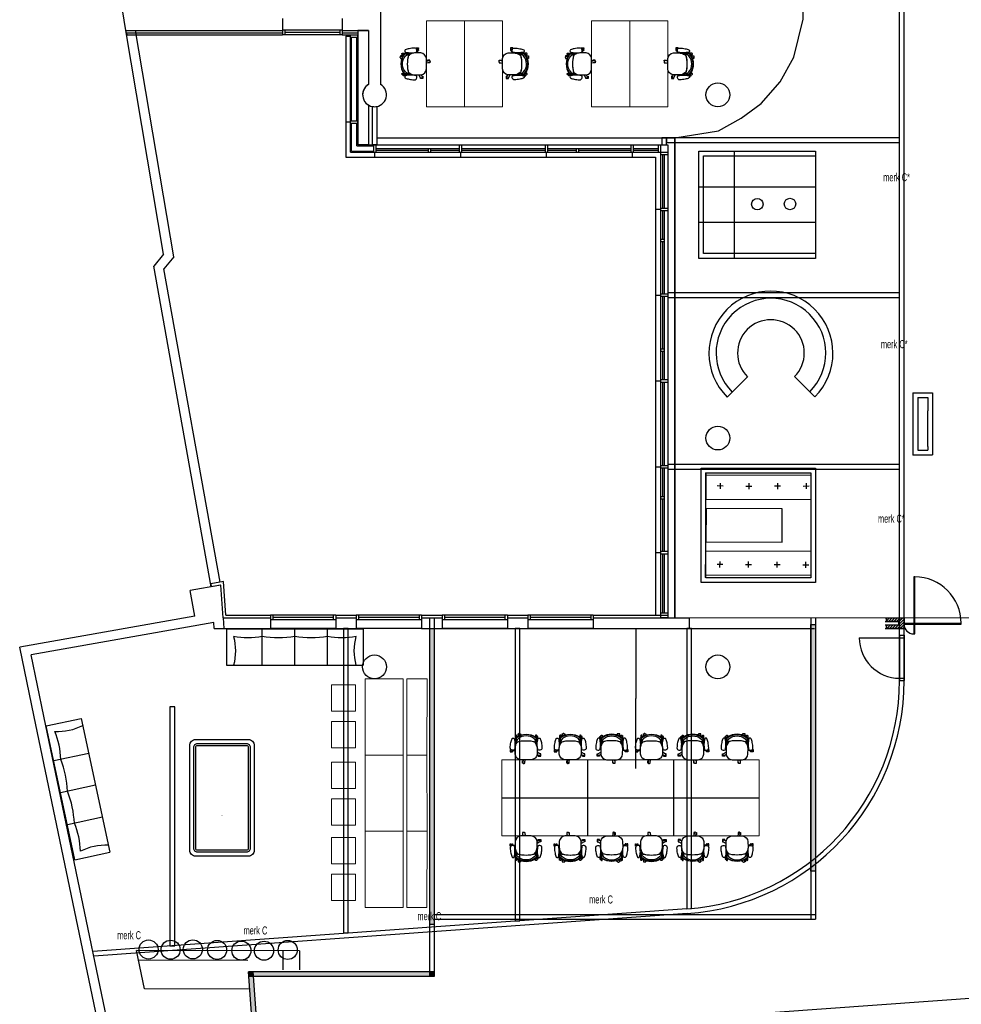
# Model space of a CAD drawing. Header units: millimetres. Extents: x -1028 to 65307, y -49677 to 1140.
# Tile 2 of 8: x -241 to 19504, y -30776 to -10125. Entities that reach past the tile are written whole.
import ezdxf
from ezdxf.enums import TextEntityAlignment as Align

# ---------------------------------------------------------------- set-up
doc = ezdxf.new("R2010")
doc.units = ezdxf.units.MM
doc.header["$LTSCALE"] = 200
doc.header["$MEASUREMENT"] = 0
doc.layers.get('0').update_dxf_attribs({"color": 8, "linetype": 'CONTINUOUS'})
doc.layers.get('DEFPOINTS').update_dxf_attribs({"color": 8, "linetype": 'CONTINUOUS'})
for name, color, linetype in [('AHREND', 8, 'CONTINUOUS'), ('furniture', 8, 'CONTINUOUS'), ('IMPORTED_2DE_', 8, 'CONTINUOUS'), ('kolommen', 8, 'CONTINUOUS'), ('NIEUW_2DE', 8, 'CONTINUOUS'), ('orlando', 8, 'CONTINUOUS'), ('orlandowanden', 8, 'CONTINUOUS')]:
    doc.layers.add(name, color=color, linetype=linetype)
doc.styles.get("Standard").update_dxf_attribs({"font": 'txt', "width": 0.6})
doc.dimstyles.get("Standard").update_dxf_attribs({"dimtxt": 0.18, "dimasz": 0.18, "dimexe": 0.18, "dimexo": 0.0625, "dimgap": 0.09, "dimtad": 0, "dimtih": 1, "dimtoh": 1, "dimdec": 4, "dimzin": 0, "dimdsep": 46, "dimtxsty": 'Standard', "dimcen": 0.09, "dimadec": 0, "dimazin": 0, "dimtfac": 1, "dimtdec": 4, "dimtofl": 0, "dimtmove": 0, "dimatfit": 0, "dimfxl": 1, "dimtolj": 1, "dimtzin": 0, "dimarcsym": 0})

# ---------------------------------------------------------------- blocks, each defined once
blk = doc.blocks.new('A$C547B0E46')
at = {"layer": 'orlando', "linetype": 'Continuous', "lineweight": 0}
for points in [[(0, 0), (-800, 0), (-800, -1800), (0, -1800)], [(0, 0), (800, 0), (800, -1800), (0, -1800)]]:
    blk.add_lwpolyline(points, close=True, dxfattribs=at)
blk = doc.blocks.new('A$C43F57C76')
at = {"layer": 'AHREND', "color": 0, "linetype": 'Continuous'}
for points in [[(216, 290), (216, 303), (166, 303), (166, 288), (168, 288), (168, 266), (166, 266), (166, 251), (185, 251)], [(181, 274), (193, 198)], [(233, 198), (232, 208)], [(-76, 30), (-76, 43), (-26, 43)], [(-76, 3), (-76, -9), (-31, -9)], [(0, 27), (-57, 36)], [(-26, 31), (-26, 43)], [(264, 204), (264, 196)], [(330, 200), (330, 196)], [(370, 147), (370, 168), (349, 168), (349, 186), (370, 196)], [(521, 128), (492, 113)], [(497, 115), (497, 120), (495, 120), (495, 135), (545, 135), (545, 123)], [(539, 92), (503, 73)], [(545, 97), (545, 83), (521, 83)], [(-63, -4), (0, -14)], [(97, -288), (72, -288), (72, -303), (74, -303), (74, -325), (72, -325)], [(72, -325), (72, -340), (122, -340), (122, -326)], [(111, -262), (90, -304)], [(124, -323), (155, -263)], [(264, -261), (264, -270)], [(330, -261), (330, -266)], [(370, -213), (370, -233), (349, -233), (349, -252), (370, -261)], [(439, -267), (437, -267), (437, -282), (487, -282), (487, -268)], [(439, -259), (439, -267)], [(458, -269), (447, -259)]]:
    blk.add_lwpolyline(points, dxfattribs=at)
for points in [[(217, 290, 0.775278), (181, 274)], [(200, 258, -0.414572), (248, 300, -0.043091), (363, 287, -0.072923), (441, 261), (442, 260, -0.276476), (454, 240, -0.379387), (437, 216, -0.063182), (330, 200, -0.044762), (221, 210, -0.345868), (200, 235, -0.061855), (200, 258)], [(-57, 36, 1.043438), (-63, -4)], [(378, 140, -0.117595), (379, -205, -0.185034), (240, -263), (120, -263), (111, -262, -0.377232), (0, -138), (0, 79, -0.384639), (116, 197), (122, 197), (233, 198), (235, 198, -0.116107), (330, 174, -0.05651), (370, 147, -0.012874), (378, 140)], [(458, 168), (513, 168), (513, 183, 0.237391), (505, 192), (370, 194), (370, 196), (330, 196), (330, 174)], [(452, -243, 0.357822), (451, 177), (450, 177), (385, 177, 0.419316), (373, 160, -0.133147), (373, -229, 0.380729), (382, -243), (452, -243)], [(373, -234), (397, -234, 0.087671), (437, -202, 0.381341), (436, 136, 0.058054), (397, 168), (373, 168)], [(443, 177), (443, 181, -0.393455), (451, 187), (466, 188, -0.293235), (473, 181), (473, 168)], [(459, 167), (459, 167), (477, 167, -0.279662), (477, -233), (459, -233)], [(539, 92, 0.990815), (521, 128)], [(90, -304, 0.997124), (124, -323)], [(221, -276, -0.017734), (264, -270, -0.027035), (330, -266, -0.063182), (437, -282, -0.379387), (454, -306, -0.276476), (442, -326), (441, -327, -0.072923), (363, -353, -0.041535), (252, -366, -0.001397), (249, -366, -0.414572), (200, -324, -0.061855), (200, -301, -0.345868), (221, -276)], [(330, -240), (330, -261), (370, -261), (370, -260), (505, -258, 0.237391), (513, -249), (513, -233), (459, -234)], [(443, -243), (443, -246, 0.393455), (451, -253), (466, -253, 0.293235), (473, -246), (473, -234)], [(458, -269, 0.592068), (492, -258)]]:
    blk.add_lwpolyline(points, format="xyb", dxfattribs=at)
blk = doc.blocks.new('A$C06364D53')
at = {"layer": 'orlando', "rotation": 89.99999999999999}
blk.add_blockref('A$C43F57C76', (-930, 800), dxfattribs=at)
at = {"layer": 'orlando', "xscale": -1, "rotation": 90}
blk.add_blockref('A$C43F57C76', (-930, -800), dxfattribs=at)
blk = doc.blocks.new('A$C3CEE49E6')
at = {"layer": 'furniture', "color": 8}
blk.add_blockref('A$C06364D53', (1800, 0), dxfattribs=at)
at = {"layer": 'furniture', "color": 8, "rotation": 90}
blk.add_blockref('A$C547B0E46', (0, 0), dxfattribs=at)
blk = doc.blocks.new('A$C5B9171E2')
at = {"layer": 'orlando'}
for p, rotation in [((-930, 800), 89.99999999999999), ((930, -800), 270)]:
    blk.add_blockref('A$C43F57C76', p, dxfattribs=dict(at, rotation=rotation))
at = {"layer": 'orlando', "xscale": -1}
for p, rotation in [((930, 800), 270), ((-930, -800), 90)]:
    blk.add_blockref('A$C43F57C76', p, dxfattribs=dict(at, rotation=rotation))
blk = doc.blocks.new('BILJART')
for points in [[(0, 125), (0, 1225, -0.414214), (125, 1350), (2325, 1350, -0.414214), (2450, 1225), (2450, 125, -0.414214), (2325, 0), (125, 0, -0.414214)], [(85, 165), (85, 1185, -0.414214), (165, 1265), (2285, 1265, -0.414214), (2365, 1185), (2365, 165, -0.414214), (2285, 85), (165, 85, -0.414214)], [(125, 165), (125, 1185, -0.414214), (165, 1225), (2285, 1225, -0.414214), (2325, 1185), (2325, 165, -0.414214), (2285, 125), (165, 125, -0.414214)]]:
    blk.add_lwpolyline(points, format="xyb", close=True)
at = {"const_width": 10}
blk.add_lwpolyline([(1587, 675, 1), (1597, 675, 1)], format="xyb", close=True, dxfattribs=at)
blk = doc.blocks.new('A$C6271015B')
for p, q in [((-750, 0), (-750, 2869)), ((0, 2869), (-750, 2869)), ((0, 2869), (0, 0)), ((-750, 2118), (0, 2118)), ((-750, 1434), (0, 1434)), ((-750, 750), (0, 750)), ((0, 0), (-750, 0))]:
    blk.add_line(p, q)
blk.add_lwpolyline([(-150, 750, 0.094477), (-150, 148, 0.132581), (-750, 148, 0.000335), (-753, 149, 0.099543)], format="xyb")
for centre, radius, start, end in [((-450, 3831), 1151, 254.8954, 285.1046), ((1428, 2419), 1606, 169.2058, 190.7942), ((1935, 1776), 2112, 170.6788, 189.3212), ((1934, 1091), 2112, 170.6788, 189.3212)]:
    blk.add_arc(centre, radius, start, end)
blk = doc.blocks.new('A$C1CA56137')
at = {"lineweight": 5}
for p, q in [((0, 1600), (420, 1600)), ((0, 1600), (0, 0)), ((420, 0), (420, 1600)), ((500, 0), (500, 1600)), ((500, 1600), (1300, 1600)), ((1300, 0), (1300, 1600)), ((2000, 1450), (1500, 1450)), ((1500, 900), (1500, 1450)), ((2000, 900), (2000, 1450)), ((1500, 900), (2000, 900)), ((2000, 680), (1500, 680)), ((1500, 130), (1500, 680)), ((2000, 130), (2000, 680)), ((1500, 130), (2000, 130)), ((0, 0), (420, 0)), ((500, 0), (1300, 0))]:
    blk.add_line(p, q, dxfattribs=at)
blk = doc.blocks.new('A$C28876BA9')
at = {"layer": 'furniture'}
for p, q in [((1656, 2901), (2256, 2901)), ((956, 2201), (956, 1601))]:
    blk.add_line(p, q, dxfattribs=at)
for radius in [1300, 1150, 700]:
    blk.add_arc((956, 2901), radius, 0, 270, dxfattribs=at)
blk = doc.blocks.new('A$C02D42B3C')
at = {"layer": 'orlando'}
for p, q in [((62, 0), (-62, 0)), ((0, 62), (0, -62))]:
    blk.add_line(p, q, dxfattribs=at)
blk = doc.blocks.new('*D29')
at = {"layer": 'DEFPOINTS', "color": 0, "transparency": 16777216}
for p in [(12681, -22893), (12681, -22893), (12681, -25829)]:
    blk.add_point(p, dxfattribs=at)
at = {"layer": 'kolommen', "color": 0, "lineweight": -2, "transparency": 16777216}
for p, q in [((12681, -22893), (12681, -22893)), ((12681, -22893), (12681, -24361)), ((12681, -25829), (12681, -24361)), ((12681, -25829), (12681, -25829))]:
    blk.add_line(p, q, dxfattribs=at)
at = {"layer": 'kolommen', "color": 0, "transparency": 16777216}
for points in [[(12681, -22893), (12681, -22893), (12681, -22893)], [(12681, -25829), (12681, -25829), (12681, -25829)]]:
    blk.add_solid(points, dxfattribs=at)
at = {"layer": 'kolommen', "color": 0, "transparency": 16777216, "insert": (12681, -24361), "char_height": 0.18, "attachment_point": 5}
blk.add_mtext('\\A1;2936.2365', dxfattribs=at)

msp = doc.modelspace()

# ---------------------------------------------------------------- hatches: boundary and pattern name
at = {"layer": 'orlandowanden'}
for points in [[(8450, -22893), (8350, -22893), (8350, -29093), (8450, -29093)], [(16427.24943, -27984.03709), (16350, -27984.03709), (16350, -22810), (16450, -22810), (16450, -27984.03709)], [(4657.16611, -30093), (4556.90882, -30093), (4564.08695, -30193), (4664.34425, -30193)], [(8350, -30093), (4657.16611, -30093), (4664.34425, -30193), (8350, -30193)], [(8450, -30093), (8350, -30093), (8350, -30193), (8450, -30193)], [(4664.34425, -30193), (4564.08695, -30193), (4692.46005, -31981.39071), (4792.2034, -31974.23076)]]:
    msp.add_hatch(color=256, dxfattribs=at).paths.add_polyline_path(points)

# ---------------------------------------------------------------- linework, layer by layer
at = {"layer": 'furniture'}
for p, q in [((14000, -12880.44288), (16450, -12880.44288)), ((14000, -15130.44288), (14000, -12880.44288)), ((14100, -12980.44288), (16450, -12980.44288)), ((14100, -15030.44288), (14100, -12980.44288)), ((14750, -15130.44288), (14750, -12880.44288)), ((16450, -12880.44288), (16450, -15130.44288)), ((14000, -13630.44288), (16450, -13630.44288)), ((16450, -14380.44288), (14000, -14380.44288)), ((16450, -15030.44288), (14100, -15030.44288)), ((16450, -15130.44288), (14000, -15130.44288)), ((11666.88423, -25646.21687), (11666.88423, -27243.29708)), ((13466.88423, -25646.21687), (13466.88423, -27246.21687)), ((9866.88423, -26446.21687), (15266.88423, -26446.21687)), ((2377.03708, -30451.46606), (2210.06355, -29650.62368)), ((5629.52605, -29655.37802), (2210.06355, -29650.62368)), ((4539.84881, -29855.35125), (2251.89157, -29851.24023)), ((4582.92642, -30455.42962), (2377.03708, -30451.46606))]:
    msp.add_line(p, q, dxfattribs=at)
for points in [[(14050, -19529.44226), (16450, -19529.44226), (16450, -21929.44226), (14050, -21929.44226)], [(14150, -19629.44226), (16350, -19629.44226), (16350, -21829.44226), (14150, -21829.44226)]]:
    msp.add_lwpolyline(points, close=True, dxfattribs=at)
for centre, radius in [((15227.60424, -13992.94448), 120.38411), ((15911.6187, -13990.25889), 120.38411), ((2461.49607, -29626.90877), 200), ((2923.52671, -29631.11536), 200), ((3389.98489, -29623.99073), 200), ((3898.42052, -29635.91587), 200), ((4407.423, -29650.00404), 200), ((4882.22593, -29651.78813), 200), ((5378.9664, -29636.72755), 200)]:
    msp.add_circle(centre, radius, dxfattribs=at)
at = {"layer": 'IMPORTED_2DE_'}
for p, q in [((1986.99, -10349.99), (1413.41, -6937.01)), ((7325, -7099.99), (7325, -11483.49)), ((5270, -10100), (5270, -10350)), ((6520, -10100), (6520, -10350)), ((1986.98, -10350), (5270, -10350)), ((2775.79, -15043.74), (1986.99, -10350)), ((1996.06, -10404), (5270, -10404)), ((1996.06, -10404), (2002.78, -10444)), ((2002.78, -10444), (5270, -10444)), ((2988.06, -15100), (2189.8, -10350)), ((6520, -10344), (5270, -10344)), ((5270, -10344), (5270, -10444)), ((5270, -10404), (5270, -10444)), ((6520, -10444), (5270, -10444)), ((5320, -10344), (5320, -10444)), ((6470, -10394), (5320, -10394)), ((6470, -10344), (6470, -10444)), ((6520, -10344), (6520, -10444)), ((6520, -10350), (7075, -10350)), ((6520, -10404), (6850, -10404)), ((6520, -10404), (6520, -10444)), ((6520, -10444), (6850, -10444)), ((6595, -10469), (6595, -13005)), ((6595, -10469), (6695, -10469)), ((6695, -12905), (6695, -10444)), ((6695, -10444), (6850, -10444)), ((6695, -10494), (6850, -10494)), ((6715, -12244), (6715, -10494)), ((6830, -12244), (6830, -10494)), ((6850, -10350), (6850, -12750)), ((7070, -10350), (6850, -10350)), ((6850, -10404), (6850, -10444)), ((6850, -12750), (6850, -10444)), ((7070, -10350), (7070, -11486.46)), ((7075, -10349.99), (7075, -11483.49)), ((7070, -11913.54), (7070, -12750)), ((7150, -11944.94), (7150, -12750)), ((7250, -11944.94), (7250, -12750)), ((6595, -12269), (6695, -12269)), ((6695, -12244), (6850, -12244)), ((6695, -12294), (6850, -12294)), ((6715, -12885), (6715, -12294)), ((6830, -12770), (6830, -12294)), ((6830, -12770), (7175, -12770)), ((6850, -12750), (13350, -12750)), ((7070, -12750), (6850, -12750)), ((7250, -12750), (7150, -12750)), ((7175, -12750), (7175, -12905)), ((7225, -12750), (7225, -12905)), ((7250, -12600), (13500, -12600)), ((8975, -12750), (8975, -12905)), ((9025, -12750), (9025, -12905)), ((10775, -12750), (10775, -12905)), ((10825, -12750), (10825, -12905)), ((12575, -12750), (12575, -12905)), ((12625, -12750), (12625, -12905)), ((13145, -12749.76), (13145, -12905)), ((13195, -12749.76), (13195, -22673)), ((13350, -12749.76), (13350, -22673)), ((13500, -12599.75), (13500, -22672.99)), ((6595, -13005), (13095, -13005)), ((6695, -12905), (13350, -12905)), ((6715, -12885), (7175, -12885)), ((7200, -12905), (7200, -13005)), ((7225, -12825), (8975, -12825)), ((7225, -12865), (8325, -12865)), ((8325, -12825), (8325, -12905)), ((8375, -12825), (8375, -12905)), ((8375, -12865), (8975, -12865)), ((9000, -12905), (9000, -13005)), ((9025, -12825), (10775, -12825)), ((9025, -12865), (10775, -12865)), ((10800, -12905), (10800, -13005)), ((10825, -12825), (12575, -12825)), ((10825, -12865), (11425, -12865)), ((11425, -12825), (11425, -12905)), ((11475, -12825), (11475, -12905)), ((11475, -12865), (12575, -12865)), ((12600, -12905), (12600, -13005)), ((12625, -12825), (13145, -12825)), ((12625, -12865), (13145, -12865)), ((13095, -13005), (13095, -22613)), ((13195, -12955), (13350, -12955)), ((13235, -12955), (13235, -14075)), ((13275, -12954.77), (13275, -14074.99)), ((13095, -14100), (13195, -14100)), ((13195, -14075), (13350, -14075)), ((13195, -14125), (13350, -14125)), ((13235, -14125), (13235, -14725)), ((13275, -14125), (13275, -15875)), ((13195, -14725), (13275, -14725)), ((13195, -14775), (13275, -14775)), ((13235, -14775), (13235, -15875)), ((2775.8, -15043.75), (2570.88, -15294.75)), ((2988.06, -15100), (2783.96, -15350)), ((3775.4, -22017.65), (2570.88, -15294.75)), ((3961.78, -21923.86), (2783.96, -15350)), ((13095, -15900), (13195, -15900)), ((13195, -15875), (13350, -15875)), ((13195, -15925), (13350, -15925)), ((13235, -15925), (13235, -17025)), ((13275, -15925), (13275, -17675)), ((13195, -17025), (13275, -17025)), ((13195, -17075), (13275, -17075)), ((13235, -17075), (13235, -17675)), ((13095, -17700), (13195, -17700)), ((13195, -17675), (13350, -17675)), ((13195, -17725), (13350, -17725)), ((13235, -17725), (13235, -19475)), ((13275, -17725), (13275, -19475)), ((13095, -19500), (13195, -19500)), ((13195, -19475), (13350, -19475)), ((13195, -19525), (13350, -19525)), ((13235, -19525), (13235, -20125)), ((13275, -19525), (13275, -21275)), ((13195, -20125), (13275, -20125)), ((13195, -20175), (13275, -20175)), ((13235, -20175), (13235, -21275)), ((13095, -21300), (13195, -21300)), ((13195, -21275), (13350, -21275)), ((13195, -21325), (13350, -21325)), ((13235, -21325), (13235, -22563)), ((13275, -21325), (13275, -22563)), ((3429.23, -22637.19), (3332.23, -22095.81)), ((3972.36, -21982.91), (3332.24, -22095.81)), ((4030.04, -21911.82), (3764.82, -21958.6)), ((3764.82, -21958.59), (3775.4, -22017.65)), ((3974.95, -21982.46), (3775.23, -22017.68)), ((3976.74, -22007.38), (3972.36, -21982.92)), ((4024.51, -22673), (3974.95, -21982.46)), ((4080.36, -22613), (4030.04, -21911.82)), ((3429.23, -22637.19), (-240.93, -23284.45)), ((4024.5, -22673), (5015, -22673)), ((4024.5, -22673), (5015, -22673)), ((4024.51, -22673), (4040.29, -22893)), ((4080.36, -22613), (5015, -22613)), ((5015, -22613), (5015, -22713)), ((6385, -22613), (5015, -22613)), ((5015, -22613), (5015, -22673)), ((5015, -22673), (5015, -22893)), ((6385, -22713), (5015, -22713)), ((5065, -22613), (5065, -22713)), ((6335, -22663), (5065, -22663)), ((6335, -22613), (6335, -22713)), ((6385, -22613), (6815, -22613)), ((6385, -22613), (6385, -22713)), ((6385, -22613), (6385, -22673)), ((6385, -22673), (6815, -22673)), ((6385, -22673), (6385, -22893)), ((6385, -22673), (6815, -22673)), ((8185, -22613), (6815, -22613)), ((6815, -22613), (6815, -22713)), ((6815, -22613), (6815, -22673)), ((6815, -22673), (6815, -22893)), ((8185, -22713), (6815, -22713)), ((6865, -22613), (6865, -22713)), ((8135, -22663), (6865, -22663)), ((8135, -22613), (8135, -22713)), ((8185, -22613), (8185, -22713)), ((8185, -22613), (8615, -22613)), ((8185, -22613), (8185, -22673)), ((8185, -22673), (8615, -22673)), ((8185, -22673), (8185, -22893)), ((8185, -22673), (8615, -22673)), ((9985, -22613), (8615, -22613)), ((8615, -22613), (8615, -22713)), ((8615, -22613), (8615, -22673)), ((8615, -22673), (8615, -22893)), ((9985, -22713), (8615, -22713)), ((8665, -22613), (8665, -22713)), ((9935, -22663), (8665, -22663)), ((9935, -22613), (9935, -22713)), ((9985, -22613), (9985, -22713)), ((9985, -22613), (10415, -22613)), ((9985, -22613), (9985, -22673)), ((9985, -22673), (10415, -22673)), ((9985, -22673), (9985, -22893)), ((9985, -22673), (10415, -22673)), ((11785, -22613), (10415, -22613)), ((10415, -22613), (10415, -22713)), ((10415, -22613), (10415, -22673)), ((10415, -22673), (10415, -22893)), ((11785, -22713), (10415, -22713)), ((10465, -22613), (10465, -22713)), ((11735, -22663), (10465, -22663)), ((11735, -22613), (11735, -22713)), ((11785, -22613), (11785, -22713)), ((11785, -22613), (13195, -22613)), ((11785, -22613), (11785, -22673)), ((11785, -22673), (13800, -22673)), ((11785, -22673), (13195, -22673)), ((11785, -22673), (11785, -22893)), ((13095, -22613), (13195, -22613)), ((13195, -22563), (13350, -22563)), ((13195, -22613), (13350, -22613)), ((13195, -22613), (13195, -22673)), ((13350, -22673), (13195, -22673)), ((13800, -22673), (13800, -22893)), ((13800, -22673), (13800, -22893)), ((3830.91, -22769.44), (-3.03, -23445.58)), ((3839.77702, -22893), (3830.91, -22769.43)), ((3839.77702, -22893), (5015, -22893)), ((6385, -22893), (5015, -22893)), ((6385, -22893), (6815, -22893)), ((8185, -22893), (6815, -22893)), ((8185, -22893), (8615, -22893)), ((9985, -22893), (8615, -22893)), ((9985, -22893), (10415, -22893)), ((11785, -22893), (10415, -22893)), ((11785, -22893), (13800, -22893)), ((63.42, -24744.16), (-240.92, -23284.46)), ((264.71, -24729.7), (-3.02, -23445.58)), ((1618.36, -32201.99), (63.42, -24744.15)), ((1819.65, -32187.54), (264.71, -24729.7)), ((20619.74, -30587.82), (14433.7, -31031.72))]:
    msp.add_line(p, q, dxfattribs=at)
for centre in [(14400, -11700), (14400, -18900), (7200, -23700), (14400, -23700)]:
    msp.add_circle(centre, 250, dxfattribs=at)
for radius, start, end in [(250.003, 119.999581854, 60.000418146), (249.999, 121.332438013, 238.667561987), (250.001, 258.463087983, 281.536912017)]:
    msp.add_arc((7200, -11700), radius, start, end, dxfattribs=at)
at = {"layer": 'NIEUW_2DE'}
for p, q in [((18206.39, -23987.183), (18206.39, -6850)), ((18306.39, -23987.18), (18306.39, -6850)), ((13323.997, -12602.991), (13223.997, -12602.991)), ((13223.997, -12602.991), (13223.997, -12747.991)), ((13223.997, -12747.991), (13323.997, -12747.991)), ((18206.39, -12602.991), (13323.997, -12602.991)), ((13323.997, -12602.991), (13323.997, -12702.991)), ((13323.997, -12747.991), (13323.997, -12602.991)), ((13323.997, -12702.991), (18206.39, -12702.991)), ((18206.39, -12702.991), (18206.39, -12602.991)), ((18206.39, -15852.853), (13348.002, -15852.853)), ((13348.002, -15852.853), (13348.002, -15952.853)), ((18206.39, -15952.853), (18206.39, -15852.853)), ((13348.002, -15952.853), (18206.39, -15952.853)), ((18490.48, -17951.492), (18490.423, -19261.362)), ((18490.48, -17951.492), (18900.479, -17951.51)), ((18900.479, -17951.511), (18900.462, -18326.51)), ((18590.475, -18051.497), (18590.423, -19151.496)), ((18590.475, -18051.497), (18800.475, -18051.507)), ((18800.474, -18051.506), (18800.462, -18326.508)), ((18800.427, -19076.507), (18800.463, -18326.507)), ((18900.462, -18326.51), (18900.427, -19076.512)), ((18590.423, -19151.496), (18800.424, -19151.506)), ((18800.427, -19076.506), (18800.424, -19151.506)), ((18900.428, -19076.511), (18900.419, -19251.511)), ((18490.419, -19251.493), (18900.419, -19251.511)), ((18206.39, -19452.853), (13349.997, -19452.853)), ((13349.997, -19452.853), (13349.997, -19552.853)), ((13349.997, -19552.853), (18206.39, -19552.853)), ((18206.39, -19552.853), (18206.39, -19452.853)), ((18526.39, -21811.186), (18506.39, -21811.186)), ((18506.39, -21811.186), (18506.39, -23006.491)), ((18526.39, -23006.491), (18526.39, -21811.186)), ((17906.39, -22673), (18306.39, -22673)), ((17938.997, -22734.073), (18000.07, -22673)), ((17938.997, -22678.951), (17944.948, -22673)), ((17938.997, -22673), (18206.39, -22673)), ((17938.997, -22748), (17938.997, -22673)), ((17980.192, -22748), (18055.192, -22673)), ((18035.314, -22748), (18110.314, -22673)), ((18090.436, -22748), (18165.436, -22673)), ((18145.558, -22748), (18206.39, -22687.168)), ((18206.39, -22742.29), (18275.68, -22673)), ((18206.39, -22687.168), (18220.558, -22673)), ((18206.39, -22673), (18306.39, -22673)), ((18206.39, -22893), (18206.39, -22673)), ((18206.39, -22673), (18206.39, -22748)), ((18206.39, -22797.412), (18306.39, -22697.412)), ((18306.39, -22673), (18306.39, -22893)), ((18306.39, -22673), (18306.39, -22893)), ((6649.997, -22892.991), (6549.997, -22892.991)), ((6549.997, -22892.991), (6549.997, -29280.127)), ((6649.997, -29280.127), (6649.997, -22892.991)), ((10249.997, -22892.991), (10149.997, -22892.991)), ((10149.997, -22892.991), (10149.997, -29028.61)), ((10249.997, -29028.61), (10249.997, -22892.991)), ((13749.997, -22892.991), (13749.733, -28774.888)), ((13849.997, -22892.991), (13749.997, -22892.991)), ((13849.997, -28766.64), (13849.997, -22892.991)), ((17906.39, -22748), (18186.39, -22748)), ((17906.39, -22818), (18186.39, -22818)), ((17906.39, -22893), (18306.39, -22893)), ((18206.39, -22748), (17938.997, -22748)), ((17938.997, -22844.317), (17965.314, -22818)), ((17938.997, -22818), (18206.39, -22818)), ((17938.997, -22893), (17938.997, -22818)), ((18206.39, -22893), (17938.997, -22893)), ((17945.436, -22893), (18020.436, -22818)), ((18000.558, -22893), (18075.558, -22818)), ((18055.68, -22893), (18130.68, -22818)), ((18110.802, -22893), (18185.802, -22818)), ((18165.924, -22893), (18206.39, -22852.534)), ((18186.39, -22748), (18186.39, -22818)), ((18200.68, -22748), (18206.39, -22742.29)), ((18206.39, -22852.534), (18306.39, -22752.534)), ((18206.39, -22818), (18206.39, -22893)), ((18306.39, -22893), (18206.39, -22893)), ((18221.046, -22893), (18306.39, -22807.656)), ((18276.168, -22893), (18306.39, -22862.778)), ((18306.39, -22786.491), (18306.39, -22806.491)), ((19501.695, -22786.491), (18306.39, -22786.491)), ((18306.39, -22806.491), (19501.695, -22806.491)), ((19501.695, -22806.491), (19501.695, -22786.491)), ((17362.759, -23087.171), (18212.759, -23087.17)), ((18209.39, -23037.181), (18306.39, -23037.181)), ((18209.39, -23037.181), (18209.39, -23987.17)), ((18209.39, -23087.17), (18306.39, -23087.17)), ((18306.381, -23037.181), (18306.39, -23987.18)), ((18506.39, -23006.491), (18526.39, -23006.491)), ((18211.681, -23937.17), (18306.39, -23937.18)), ((18209.39, -23987.18), (18306.39, -23987.18)), ((3008.997, -24536.361), (2908.997, -24536.361)), ((2908.997, -24536.361), (2908.997, -29552.991)), ((3008.997, -29552.991), (3008.997, -24536.361)), ((13749.952, -28774.872), (1294.47, -29668.67)), ((13757.107, -28874.613), (1315.06, -29767.44)), ((13749.733, -28774.888), (13849.997, -28766.64)), ((10149.997, -29028.61), (10249.997, -29028.61)), ((6549.997, -29280.127), (6649.997, -29280.127)), ((2908.997, -29552.991), (3008.997, -29552.991))]:
    msp.add_line(p, q, dxfattribs=at)
for centre, radius, start, end in [((18526.39, -22786.491), 975.305, 0, 90), ((18506.39, -22806.491), 200.998, 180, 270), ((18212.759, -23087.17), 850, 180.000067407, 269.999932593), ((13406.39, -23987.183), 4800, 274.104478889, 0), ((13406.39, -23987.18), 4900, 274.104448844, 0)]:
    msp.add_arc(centre, radius, start, end, dxfattribs=at)
at = {"layer": 'orlando'}
for p, q in [((14150, -19629.44226), (14147.82231, -20179.43795)), ((16350, -19684.19319), (14149.80203, -19679.44187)), ((15349.99059, -19634.19358), (14150, -19629.44226)), ((14147.82231, -20179.43795), (16350, -20188.15739)), ((14142.87303, -21824.69095), (14145.05071, -21274.69526)), ((16350, -21279.44657), (14145.05071, -21274.69526)), ((15342.86362, -21829.44226), (14142.87303, -21824.69095)), ((16350, -21779.44265), (14143.071, -21774.69134)), ((8400, -22893), (16427.25943, -22893)), ((5279.52605, -29655.37802), (5279.52605, -30055.37737)), ((5629.52605, -29655.37802), (5629.52605, -30055.37737))]:
    msp.add_line(p, q, dxfattribs=at)
at = {"layer": 'orlando', "lineweight": 0}
for p, q in [((9866.88423, -26446.21687), (9866.88423, -25646.21687)), ((9866.88423, -25646.21687), (11666.88423, -25646.21687)), ((11666.88423, -25646.21687), (13466.88423, -25646.21687)), ((13466.88423, -25646.21687), (15266.88423, -25646.21687)), ((15266.88423, -25646.21687), (15266.88423, -26446.21687)), ((9866.88423, -26446.21687), (9866.88423, -27246.21687)), ((15266.88423, -27246.21687), (15266.88423, -26446.21687)), ((9866.88423, -27246.21687), (11666.88423, -27246.21687)), ((11666.88423, -27246.21687), (13466.88423, -27246.21687)), ((13466.88423, -27246.21687), (15266.88423, -27246.21687))]:
    msp.add_line(p, q, dxfattribs=at)
at = {"layer": 'orlando', "flags": 128}
for points in [[(13500, -22672.99), (13500, -12600), (14411.32961, -12455.37892), (14888.21724, -12188.52195), (15307.87861, -11883.54262), (15708.46417, -11426.0737), (15994.59692, -10911.42096), (16185.35209, -10110.8502), (16185.35209, -9939.29942), (16185.35209, 890), (22323.084, 822.29048), (27274.62006, 424.9918), (26848.91292, -5248.32663), (32879.59467, -5732.20853), (33334.63168, -60.08402), (51526.042, -1521.222)], [(43124.17993, -8840.34896), (26402.81929, -7411.3059), (25252.54669, -7645.21358), (24355.99769, -7950.19291), (23688.3549, -8274.23342), (22906.259, -8884.19208), (22410.29557, -9436.96718), (22009.71, -10027.86466), (21723.57725, -10561.57845), (21513.74657, -11038.10869), (21265.76514, -12105.53641), (21208.53859, -12810.80111), (21183.88982, -22680.36565), (13500, -22672.99)]]:
    msp.add_lwpolyline(points, dxfattribs=at)
at = {"layer": 'orlando'}
msp.add_lwpolyline([(15749.09046, -20384.19632), (14151.3858, -20379.44501), (14148.6142, -21079.43952), (15746.44125, -21085.76605)], close=True, dxfattribs=at)
at = {"layer": 'orlandowanden'}
for p, q in [((8350, -22673), (8350, -30193)), ((8450, -22673), (8450, -30193)), ((16350, -22673), (16350, -28993)), ((16450, -22673), (16450, -28993)), ((8450, -28893), (16450, -28893)), ((8350, -29093), (8450, -29093)), ((8450, -28993), (16450, -28993)), ((8450, -30093), (4556.90882, -30093)), ((4692.46, -31981.39), (4556.90882, -30093)), ((4792.20336, -31974.23029), (4656.65218, -30085.84029)), ((8450, -30193), (4564.08695, -30193))]:
    msp.add_line(p, q, dxfattribs=at)
at = {"layer": 'orlandowanden', "flags": 128}
msp.add_lwpolyline([(16427.24943, -27984.03709), (16350, -27984.03709), (16350, -22810), (16450, -22810), (16450, -27984.03709)], close=True, dxfattribs=at)

# ---------------------------------------------------------------- block references
for p, rotation in [((14448.90881, -19905.62794), 359.7731408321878), ((15043.95482, -21553.25659), 179.7731408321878)]:
    msp.add_blockref('A$C02D42B3C', p, dxfattribs=dict(rotation=rotation))
at = {"extrusion": (0, 0, -1), "zscale": -1}
for p, rotation in [((-15048.9041, -19908.00359), 0.2268591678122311), ((-14443.95952, -21550.88093), 180.2268591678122)]:
    msp.add_blockref('A$C02D42B3C', p, dxfattribs=dict(at, rotation=rotation))
at = {"extrusion": (0, 0, -1), "xscale": -1, "zscale": -1}
for p, rotation in [((-15649.65141, -19908.00359), 359.7731408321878), ((-16243.94541, -21558.0079), 180.2268591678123)]:
    msp.add_blockref('A$C02D42B3C', p, dxfattribs=dict(at, rotation=rotation))
at = {"xscale": -1}
for p, rotation in [((16249.64671, -19905.62794), 0.2268591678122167), ((15643.95011, -21555.63225), 179.7731408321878)]:
    msp.add_blockref('A$C02D42B3C', p, dxfattribs=dict(at, rotation=rotation))
at = {"layer": 'furniture'}
for name, p, rotation in [('A$C3CEE49E6', (9086.24633, -10150), 270), ('A$C28876BA9', (12790.93978, -18505.72234), 315.2505578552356), ('A$C1CA56137', (8300.46813, -23948.10725), 179.9832398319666), ('A$C6271015B', (317.21417, -24938.07956), 192.0716196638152), ('BILJART', (3326.27677, -25221.59336), 270), ('A$C1CA56137', (8300.46813, -27148.1032), 179.9832398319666)]:
    msp.add_blockref(name, p, dxfattribs=dict(at, rotation=rotation))
at = {"layer": 'furniture', "xscale": -1}
for name, p, rotation in [('A$C3CEE49E6', (12551.74645, -10150), 90), ('A$C6271015B', (4094.81173, -22914.36464), 270.0626163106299), ('A$C1CA56137', (8300.46813, -27147.57666), 0.01676016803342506)]:
    msp.add_blockref(name, p, dxfattribs=dict(at, rotation=rotation))
at = {"layer": 'orlando'}
for name, p in [('A$C5B9171E2', (11275.38269, -26446.21687)), ('A$C06364D53', (12202.02577, -26446.21687))]:
    msp.add_blockref(name, p, dxfattribs=at)
at = {"layer": 'orlando', "xscale": -1}
for name, p in [('A$C5B9171E2', (13903.91051, -26446.21687)), ('A$C06364D53', (12977.26743, -26446.21687))]:
    msp.add_blockref(name, p, dxfattribs=at)

# ---------------------------------------------------------------- texts
at = {"layer": 'NIEUW_2DE', "width": 0.6}
for s, p in [('merk C*', (17867.475, -13345.342)), ('merk C*', (17817.475, -16845.342)), ('merk C*', (17757.475, -20505.342)), ('merk C', (11699.217, -28492.548)), ('merk C', (8099.217, -28842.548)), ('merk C', (1802.814, -29242.548)), ('merk C', (4452.814, -29142.548))]:
    msp.add_text(s, height=169.334, dxfattribs=at).set_placement(p, align=Align.TOP_LEFT)

# ---------------------------------------------------------------- dimensions: what is measured, and where the dimension line sits
at = {"layer": 'kolommen'}
dim = msp.add_linear_dim(base=(12680.74359, -22893), p1=(12680.74359, -25829.2365), p2=(12680.74359, -22893), angle=90, dimstyle='Standard', override={"dimatfit": 3}, dxfattribs=at)
dim.commit()
dim.dimension.update_dxf_attribs({"geometry": '*D29', "text_midpoint": (12680.74359, -24361.11825)})

doc.saveas('drawing.dxf')
